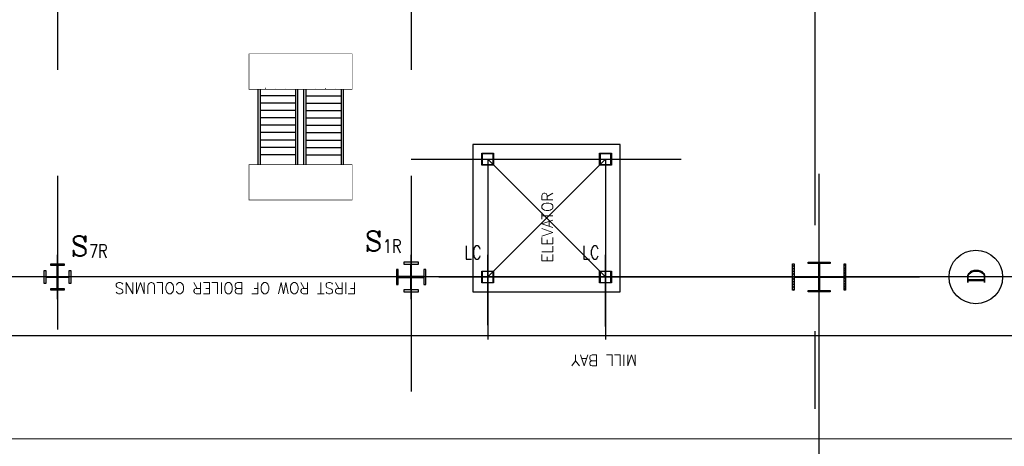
# Model space of a CAD drawing. Header units: inches. Extents: x 0 to 1544102, y -303681 to 23144100.
# Tile 25 of 256: x 37299 to 41477, y -138054 to -136243. Entities that reach past the tile are written whole.
import ezdxf
from ezdxf.enums import TextEntityAlignment as Align

# ---------------------------------------------------------------- set-up
doc = ezdxf.new("R2010")
doc.units = ezdxf.units.IN
doc.header["$LTSCALE"] = 1800
doc.header["$MEASUREMENT"] = 0
doc.linetypes.add('CENTER', pattern=[2, 1.25, -0.25, 0.25, -0.25])
doc.layers.get('0').update_dxf_attribs({"color": 253, "lineweight": 9})
for name, color, linetype in [('1_01_GRATE_RAIL_TIER1', 7, 'Continuous'), ('1_01_STEEL_TIER1', 7, 'Continuous'), ('CEN', 2, 'CENTER'), ('CENTER', 10, 'CENTER'), ('COL', 1, 'Continuous'), ('DCEN', 3, 'CENTER'), ('DIMTEXT', 132, 'Continuous'), ('DIMTEXT-CL', 132, 'CENTER'), ('GRID', 251, 'CENTER'), ('Road', 3, 'Continuous'), ('STEEL-COLUMNS-CL', 252, 'CENTER'), ('TEXT', 3, 'Continuous')]:
    doc.layers.add(name, color=color, linetype=linetype)
doc.layers.add('CL', color=8, linetype='CENTER', lineweight=15)
doc.styles.add('C4', font='COMPLEX', dxfattribs={"width": 0.75, "height": 625})
doc.styles.add('COMPLEX', font='complex')
doc.styles.add('S3', font='simplex.shx', dxfattribs={"width": 0.75, "height": 320})
doc.styles.add('SIMPLEX', font='SIMPLEX.SHX')
doc.styles.add('Squish', font='simplex.shx', dxfattribs={"width": 0.8})

# ---------------------------------------------------------------- blocks, each defined once
blk = doc.blocks.new('A$C73C87871')
h = blk.add_hatch()
h.set_pattern_fill('ANSI31', color=8, scale=500, style=0)
h.set_pattern_definition([(45, (88221.37, 16000), (-44.194174, 44.194174), [])])
h.paths.add_polyline_path([(0, 900), (-450, 900), (-450, 850), (0, 850)])
h.paths.add_polyline_path([(450, 900), (0, 900), (0, 850), (16, 850), (450, 850)])
h.paths.add_polyline_path([(16, 850), (0, 850), (0, 0), (16, 0), (16, 12.5)])
h.paths.add_polyline_path([(0, 850), (-16, 850), (-16, 0), (0, 0)])
h.paths.add_polyline_path([(16, 0), (0, 0), (0, -850), (16, -850)])
h.paths.add_polyline_path([(0, 0), (-16, 0), (-16, -12.5), (-16, -850), (0, -850)])
h.paths.add_polyline_path([(416, 0), (16, 0), (16, -12.5), (416, -12.5)])
h.paths.add_polyline_path([(416, 12.5), (16, 12.5), (16, 0), (416, 0)])
h.paths.add_polyline_path([(-16, 0), (-416, 0), (-416, -12.5), (-16, -12.5)])
h.paths.add_polyline_path([(-16, 12.5), (-416, 12.5), (-416, 0), (-16, 0)])
h.paths.add_polyline_path([(450, -850), (0, -850), (0, -900), (450, -900)])
h.paths.add_polyline_path([(0, -850), (-16, -850), (-450, -850), (-450, -900), (0, -900)])
at = {"color": 8}
blk.add_line((0, -900), (0, 900), dxfattribs=at)
at = {"layer": 'CEN', "color": 8}
for p, q in [((0, -900), (0, 900)), ((-416, 0), (416, 0))]:
    blk.add_line(p, q, dxfattribs=at)
at = {"layer": 'COL', "color": 8}
for points in [[(-450, 900), (450, 900), (450, 850), (-450, 850)], [(-16, 850), (16, 850), (16, -850), (-16, -850)], [(-16, -12.5), (-416, -12.5), (-416, 12.5), (-16, 12.5)], [(16, -12.5), (416, -12.5), (416, 12.5), (16, 12.5)], [(-450, -850), (450, -850), (450, -900), (-450, -900)]]:
    blk.add_lwpolyline(points, close=True, dxfattribs=at)

msp = doc.modelspace()

# ---------------------------------------------------------------- hatches: boundary and pattern name
at = {"layer": 'COL'}
h = msp.add_hatch(dxfattribs=at)
h.set_pattern_fill('ANSI31', color=8, scale=25, angle=180, style=0)
h.set_pattern_definition([(225, (-29309.5007, -151734.3734), (2.20970869, -2.20970869), [])])
h.paths.add_polyline_path([(40737.33, -137272.43), (40691.08, -137272.43), (40691.08, -137277.43), (40692.83, -137277.43), (40737.33, -137277.43)])
h.paths.add_polyline_path([(40691.08, -137272.43), (40644.83, -137272.43), (40644.83, -137277.43), (40691.08, -137277.43)])
h.paths.add_polyline_path([(40692.83, -137277.43), (40691.08, -137277.43), (40691.08, -137334.93), (40692.83, -137334.93)])
h.paths.add_polyline_path([(40691.08, -137277.43), (40689.33, -137277.43), (40689.33, -137334.93), (40691.08, -137334.93)])
h.paths.add_polyline_path([(40692.83, -137334.93), (40691.08, -137334.93), (40691.08, -137392.43), (40692.83, -137392.43)])
h.paths.add_polyline_path([(40691.08, -137334.93), (40689.33, -137334.93), (40689.33, -137392.43), (40691.08, -137392.43)])
h.paths.add_polyline_path([(40737.33, -137392.43), (40691.08, -137392.43), (40691.08, -137397.43), (40737.33, -137397.43)])
h.paths.add_polyline_path([(40691.08, -137392.43), (40689.33, -137392.43), (40644.83, -137392.43), (40644.83, -137397.43), (40691.08, -137397.43)])

# ---------------------------------------------------------------- linework, layer by layer
at = {"layer": '1_01_GRATE_RAIL_TIER1', "color": 8}
for p, q in [((38309.84, -136538.06), (38309.84, -136858.06)), ((38319.21, -136538.06), (38319.21, -136858.06)), ((38342.89, -136534.93), (38342.5, -136534.93)), ((38384.99, -136534.93), (38384.6, -136534.93)), ((38427.08, -136534.93), (38426.69, -136534.93)), ((38469.21, -136538.06), (38469.21, -136858.06)), ((38478.59, -136538.06), (38478.59, -136858.06)), ((38503.59, -136538.06), (38503.59, -136858.06)), ((38512.96, -136538.06), (38512.96, -136858.06)), ((38555.09, -136534.93), (38555.48, -136534.93)), ((38597.18, -136534.93), (38597.57, -136534.93)), ((38639.28, -136534.93), (38639.67, -136534.93)), ((38662.96, -136538.06), (38662.96, -136858.06)), ((38672.34, -136538.06), (38672.34, -136858.06)), ((38469.21, -136566.18), (38319.21, -136566.18)), ((38469.21, -136597.43), (38319.21, -136597.43)), ((38512.96, -136566.18), (38662.96, -136566.18)), ((38512.96, -136597.43), (38662.96, -136597.43)), ((38469.21, -136628.68), (38319.21, -136628.68)), ((38512.96, -136628.68), (38662.96, -136628.68)), ((38469.21, -136659.93), (38319.21, -136659.93)), ((38512.96, -136659.93), (38662.96, -136659.93)), ((38469.21, -136691.18), (38319.21, -136691.18)), ((38469.21, -136722.43), (38319.21, -136722.43)), ((38512.96, -136691.18), (38662.96, -136691.18)), ((38512.96, -136722.43), (38662.96, -136722.43)), ((38469.21, -136753.68), (38319.21, -136753.68)), ((38512.96, -136753.68), (38662.96, -136753.68)), ((38469.21, -136784.93), (38319.21, -136784.93)), ((38512.96, -136784.93), (38662.96, -136784.93)), ((38469.21, -136816.18), (38319.21, -136816.18)), ((38512.96, -136816.18), (38662.96, -136816.18))]:
    msp.add_line(p, q, dxfattribs=at)
at = {"layer": '1_01_STEEL_TIER1', "color": 8}
for p, q in [((39259.83, -137309.93), (39309.83, -137309.93)), ((39259.83, -137359.93), (39259.83, -137309.93)), ((39307.83, -137311.93), (39261.83, -137311.93)), ((39261.83, -137311.93), (39261.83, -137357.93)), ((39307.83, -137357.93), (39307.83, -137311.93)), ((39309.83, -137309.93), (39309.83, -137359.93)), ((39759.83, -137309.93), (39809.83, -137309.93)), ((39759.83, -137359.93), (39759.83, -137309.93)), ((39807.83, -137311.93), (39761.83, -137311.93)), ((39761.83, -137311.93), (39761.83, -137357.93)), ((39807.83, -137357.93), (39807.83, -137311.93)), ((39809.83, -137309.93), (39809.83, -137359.93)), ((39309.83, -137359.93), (39259.83, -137359.93)), ((39261.83, -137357.93), (39307.83, -137357.93)), ((39809.83, -137359.93), (39759.83, -137359.93)), ((39761.83, -137357.93), (39807.83, -137357.93))]:
    msp.add_line(p, q, dxfattribs=at)
for points in [[(39022.33, -137366.23), (39022.33, -137303.73), (39014.45, -137303.73), (39014.45, -137332.98), (38961.83, -137332.98), (38961.83, -137280.36), (38991.08, -137280.36), (38991.08, -137272.48), (38928.58, -137272.48), (38928.58, -137280.36), (38957.83, -137280.36), (38957.83, -137332.98), (38905.2, -137332.98), (38905.2, -137303.73), (38897.33, -137303.73), (38897.33, -137366.23), (38905.2, -137366.23), (38905.2, -137336.98), (38957.83, -137336.98), (38957.83, -137389.61), (38928.58, -137389.61), (38928.58, -137397.48), (38991.08, -137397.48), (38991.08, -137389.61), (38961.83, -137389.61), (38961.83, -137336.98), (39014.45, -137336.98), (39014.45, -137366.23), (39022.33, -137366.23)], [(39022.33, -137366.23), (39022.33, -137303.73), (39014.45, -137303.73), (39014.45, -137332.98), (38961.83, -137332.98), (38961.83, -137280.35), (38991.08, -137280.35), (38991.08, -137272.48), (38928.58, -137272.48), (38928.58, -137280.35), (38957.83, -137280.35), (38957.83, -137332.98), (38905.2, -137332.98), (38905.2, -137303.73), (38897.33, -137303.73), (38897.33, -137366.23), (38905.2, -137366.23), (38905.2, -137336.98), (38957.83, -137336.98), (38957.83, -137389.6), (38928.58, -137389.6), (38928.58, -137397.48), (38991.08, -137397.48), (38991.08, -137389.6), (38961.83, -137389.6), (38961.83, -137336.98), (39014.45, -137336.98), (39014.45, -137366.23), (39022.33, -137366.23)]]:
    msp.add_lwpolyline(points, dxfattribs=at)
msp.add_lwpolyline([(37431.7, -137384.19), (37458.27, -137384.19), (37458.27, -137336.5), (37410.58, -137336.5), (37410.58, -137363.06), (37403.58, -137363.06), (37403.58, -137306.81), (37410.58, -137306.81), (37410.58, -137333.37), (37458.27, -137333.37), (37458.27, -137285.69), (37431.7, -137285.69), (37431.7, -137278.69), (37487.95, -137278.69), (37487.95, -137285.69), (37461.39, -137285.69), (37461.39, -137333.37), (37509.08, -137333.37), (37509.08, -137306.81), (37516.08, -137306.81), (37516.08, -137363.06), (37509.08, -137363.06), (37509.08, -137336.5), (37461.39, -137336.5), (37461.39, -137384.19), (37487.95, -137384.19), (37487.95, -137391.19), (37431.7, -137391.19)], close=True, dxfattribs=at)
msp.add_lwpolyline([(37431.7, -137384.19), (37458.27, -137384.19), (37458.27, -137336.5), (37410.58, -137336.5), (37410.58, -137363.06), (37403.58, -137363.06), (37403.58, -137306.81), (37410.58, -137306.81), (37410.58, -137333.37), (37458.27, -137333.37), (37458.27, -137285.69), (37431.7, -137285.69), (37431.7, -137278.69), (37487.95, -137278.69), (37487.95, -137285.69), (37461.39, -137285.69), (37461.39, -137333.37), (37509.08, -137333.37), (37509.08, -137306.81), (37516.08, -137306.81), (37516.08, -137363.06), (37509.08, -137363.06), (37509.08, -137336.5), (37461.39, -137336.5), (37461.39, -137384.19), (37487.95, -137384.19), (37487.95, -137391.19), (37431.7, -137391.19)], close=True, dxfattribs=at)
at = {"layer": 'CEN', "color": 8}
for p, q in [((37459.83, -137428.68), (37459.83, -137241.18)), ((38959.83, -137428.68), (38959.83, -137241.18)), ((39284.83, -137539.15), (39284.83, -137241.18)), ((39784.83, -137545.86), (39784.83, -137241.18)), ((40691.08, -137272.43), (40691.08, -137397.43)), ((40715.02, -137334.93), (40667.13, -137334.93))]:
    msp.add_line(p, q, dxfattribs=at)
at = {"layer": 'CEN', "color": 8, "linetype": 'CENTER', "ltscale": 10}
msp.add_line((56422.41, -137334.94), (24413.08, -137334.94), dxfattribs=at)
at = {"layer": 'CENTER', "color": 8}
for p, q in [((39284.83, -137334.94), (39784.83, -136834.94)), ((39284.83, -136834.94), (39784.83, -137334.94))]:
    msp.add_line(p, q, dxfattribs=at)
at = {"layer": 'CL', "color": 8, "ltscale": 100}
msp.add_line((63534.99, -138022.43), (17066.08, -138022.43), dxfattribs=at)
at = {"layer": 'COL', "color": 8}
for points in [[(40644.83, -137272.43), (40737.33, -137272.43), (40737.33, -137277.43), (40644.83, -137277.43)], [(40689.33, -137277.43), (40692.83, -137277.43), (40692.83, -137392.43), (40689.33, -137392.43)], [(40644.83, -137392.43), (40737.33, -137392.43), (40737.33, -137397.43), (40644.83, -137397.43)]]:
    msp.add_lwpolyline(points, close=True, dxfattribs=at)
at = {"layer": 'DCEN', "color": 8, "linetype": 'Continuous', "const_width": 2.5}
for points in [[(38709.84, -136538.06), (38709.84, -136388.06), (38272.38, -136388.06), (38272.34, -136538.06)], [(38709.84, -137008.06), (38709.84, -136858.06), (38272.38, -136858.06), (38272.34, -137008.06)]]:
    msp.add_lwpolyline(points, close=True, dxfattribs=at)
at = {"layer": 'DIMTEXT', "color": 8}
msp.add_circle((41355.96, -137334.94), 113.68, dxfattribs=at)
at = {"layer": 'DIMTEXT-CL', "color": 8}
for p, q in [((40672.33, -134865.56), (40672.33, -137894.98)), ((37459.83, -137334.94), (37459.83, -137557.44)), ((37459.83, -137334.94), (37459.83, -137557.44)), ((38959.83, -137334.94), (38959.83, -137820.35)), ((39077.02, -137334.94), (41117.29, -137334.94))]:
    msp.add_line(p, q, dxfattribs=at)
at = {"layer": 'GRID', "color": 8}
for p, q in [((40691.08, -145478.63), (40691.08, -136897.43)), ((41228.58, -137334.93), (24341.08, -137334.93)), ((56541.08, -137334.93), (39653.58, -137334.93))]:
    msp.add_line(p, q, dxfattribs=at)
at = {"layer": 'Road', "color": 8}
msp.add_line((62066.08, -137584.93), (18535.19, -137584.93), dxfattribs=at)
at = {"layer": 'STEEL-COLUMNS-CL', "color": 8}
for p, q in [((37459.83, -134205.33), (37459.83, -137557.44)), ((38959.83, -134205.33), (38959.83, -137470.84)), ((39259.83, -136809.94), (39309.83, -136809.94)), ((39259.83, -136859.94), (39259.83, -136809.94)), ((39307.83, -136811.94), (39261.83, -136811.94)), ((39261.83, -136811.94), (39261.83, -136857.94)), ((39307.83, -136857.94), (39307.83, -136811.94)), ((39309.83, -136809.94), (39309.83, -136859.94)), ((39759.83, -136809.94), (39809.83, -136809.94)), ((39759.83, -136859.94), (39759.83, -136809.94)), ((39807.83, -136811.94), (39761.83, -136811.94)), ((39761.83, -136811.94), (39761.83, -136857.94)), ((39807.83, -136857.94), (39807.83, -136811.94)), ((39809.83, -136809.94), (39809.83, -136859.94)), ((38959.83, -136834.94), (40105.54, -136834.94)), ((39284.83, -136834.94), (39284.83, -137600.88)), ((39784.83, -136834.94), (39784.83, -137600.88)), ((39309.83, -136859.94), (39259.83, -136859.94)), ((39261.83, -136857.94), (39307.83, -136857.94)), ((39809.83, -136859.94), (39759.83, -136859.94)), ((39761.83, -136857.94), (39807.83, -136857.94)), ((39259.83, -137309.93), (39309.83, -137309.93)), ((39259.83, -137359.93), (39259.83, -137309.93)), ((39307.83, -137311.94), (39261.83, -137311.94)), ((39261.83, -137311.94), (39261.83, -137357.93)), ((39307.83, -137357.93), (39307.83, -137311.94)), ((39309.83, -137309.93), (39309.83, -137359.93)), ((39759.83, -137309.93), (39809.83, -137309.93)), ((39759.83, -137359.93), (39759.83, -137309.93)), ((39807.83, -137311.94), (39761.83, -137311.94)), ((39761.83, -137311.94), (39761.83, -137357.93)), ((39807.83, -137357.93), (39807.83, -137311.94)), ((39809.83, -137309.93), (39809.83, -137359.93)), ((39737.21, -137334.94), (31465.45, -137334.93)), ((39309.83, -137359.93), (39259.83, -137359.93)), ((39261.83, -137357.93), (39307.83, -137357.93)), ((39809.83, -137359.93), (39759.83, -137359.93)), ((39761.83, -137357.93), (39807.83, -137357.93))]:
    msp.add_line(p, q, dxfattribs=at)
at = {"layer": 'TEXT', "color": 8}
msp.add_lwpolyline([(39847.33, -137397.44), (39847.33, -136772.44), (39222.33, -136772.44), (39222.33, -137397.44)], close=True, dxfattribs=at)

# ---------------------------------------------------------------- block references
at = {"layer": 'COL', "color": 8, "xscale": 0.125, "yscale": 0.125, "zscale": 0.125, "rotation": 90}
msp.add_blockref('A$C73C87871', (40691.08, -137335.06), dxfattribs=at)

# ---------------------------------------------------------------- texts
at = {"layer": 'DIMTEXT', "color": 8, "style": 'Squish'}
msp.add_text('ELEVATOR', height=46.875, rotation=90, dxfattribs=at).set_placement((39561.43, -137274.25))
at = {"layer": 'DIMTEXT', "color": 8, "style": 'COMPLEX'}
msp.add_text('D', height=70.31, rotation=90, dxfattribs=at).set_placement((41357.72, -137331.93), align=Align.MIDDLE_CENTER)
at = {"layer": 'DIMTEXT', "color": 8, "char_height": 46.875, "rotation": 180}
for s, insert, width, attachment_point, style in [('{\\W1;FIRST ROW OF BOILER COLUMNS}', (38727.43, -137358.97), 1247.9028, 7, 'Squish'), ('MILL BAY', (39919.01, -137712.74), 504.8813, 1, 'SIMPLEX')]:
    msp.add_mtext(s, dxfattribs=dict(at, insert=insert, width=width, attachment_point=attachment_point, style=style))
at = {"layer": 'TEXT', "color": 8, "style": 'C4', "text_generation_flag": 6}
for p in [(38763.69, -137225.35), (37516.99, -137246.78)]:
    msp.add_text('S', height=84.38, rotation=180, dxfattribs=at).set_placement(p)
at = {"layer": 'TEXT', "color": 8, "style": 'S3', "width": 0.8}
for s, p in [('1R', (38840.19, -137231.91)), ('7R', (37593.49, -137253.34)), ('LC', (39185.73, -137259.33)), ('LC', (39685.73, -137259.33))]:
    msp.add_text(s, height=56.25, dxfattribs=at).set_placement(p)

doc.saveas('drawing.dxf')
